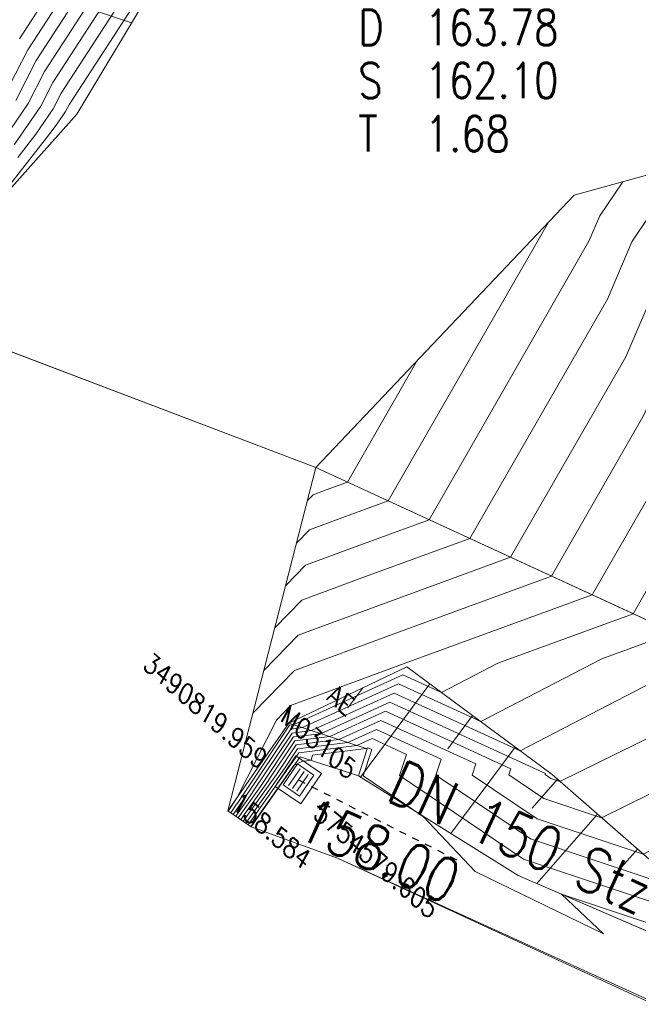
# Model space of a CAD drawing. Header units: metres. Extents: x 3490449 to 3490968, y 5754217 to 5754743.
# Tile 145 of 212: x 3490816 to 3490825, y 5754576 to 5754590. Entities that reach past the tile are written whole.
import ezdxf
from ezdxf.enums import TextEntityAlignment as Align

# ---------------------------------------------------------------- set-up
doc = ezdxf.new("R2010")
doc.units = ezdxf.units.M
doc.header["$LTSCALE"] = 0.25
doc.linetypes.add('Kartierung-07$0$AUSGEZOGEN', pattern=[0])
doc.linetypes.add('Kartierung-07$0$STRICHLINIE', pattern=[19.05, 12.7, -6.35])
for name, color, linetype, lineweight, true_color in [('Kartierung-07$0$$BOESCHUNG', 7, 'Continuous', 18, 0x82563a), ('Kartierung-07$0$$BRUCH', 7, 'Continuous', 18, 0x82563a), ('Kartierung-07$0$$HOEHEN_Haupt', 7, 'Continuous', 18, 0x82563a), ('Kartierung-07$0$$HOEHEN_Mittel', 7, 'Continuous', 18, 0x82563a), ('Kartierung-07$0$$P_INF_FL', 7, 'Kartierung-07$0$AUSGEZOGEN', 18, 0x82563a), ('Kartierung-07$0$$P_INF_H', 7, 'Kartierung-07$0$AUSGEZOGEN', 18, 0x82563a), ('Kartierung-07$0$$P_INF_NR', 7, 'Kartierung-07$0$AUSGEZOGEN', 18, 0x82563a), ('Kartierung-07$0$$P_INF_X', 7, 'Kartierung-07$0$AUSGEZOGEN', 18, 0x82563a), ('Kartierung-07$0$$PKT_AE', 7, 'Continuous', 18, 0x82563a), ('Kartierung-07$0$B_Befestigt', 7, 'Continuous', 18, 0x82563a), ('Kartierung-07$0$B_Boeschung_OK', 7, 'Continuous', 18, 0x82563a), ('Kartierung-07$0$B_Boeschung_UK', 7, 'Continuous', 18, 0x82563a), ('Kartierung-07$0$B_Haus', 7, 'Kartierung-07$0$AUSGEZOGEN', 18, 0x82563a), ('Kartierung-07$0$B_Mauer', 7, 'Kartierung-07$0$AUSGEZOGEN', 18, 0x82563a), ('Kartierung-07$0$B_Zaun', 7, 'Kartierung-07$0$AUSGEZOGEN', 18, 0x82563a), ('Kartierung-07$0$Hilfe_DGM', 7, 'Continuous', 18, 0x82563a), ('Kartierung-07$0$SYM_AE', 7, 'Kartierung-07$0$AUSGEZOGEN', 18, 0x82563a)]:
    doc.layers.add(name, color=color, linetype=linetype, lineweight=lineweight, true_color=true_color)
for name, color, linetype, true_color in [('Kartierung-07$0$B_RW-Leitung_HA_Aus', 7, 'Kartierung-07$0$STRICHLINIE', 0x82563a), ('Kartierung-07$0$B_RW-Leitung_HA_Schrift_Aus', 7, 'Continuous', 0x82563a), ('Kartierung-07$0$B_Schachtschrift_SW_AUS', 7, 'Continuous', 0x82563a)]:
    doc.layers.add(name, color=color, linetype=linetype, true_color=true_color)
doc.styles.add('Kartierung-07$0$STANDARD', font='romans.shx', dxfattribs={"width": 0.8})

# ---------------------------------------------------------------- blocks, each defined once
blk = doc.blocks.new('Kartierung-07$0$B_Schachtbeschriftung')
blk.add_line((0, 0), (8.186, 0))
at = {"style": 'Kartierung-07$0$STANDARD', "width": 0.8}
for s, p in [('D ', (0.75, -0.5)), ('S ', (0.75, -2)), ('T ', (0.75, -3.5))]:
    blk.add_text(s, height=1, dxfattribs=at).set_placement(p, align=Align.TOP_LEFT)
at = {"ltscale": 0.02, "style": 'Kartierung-07$0$STANDARD', "width": 0.8}
for tag, p, height in [('NUMMER', (0.759, 0.479), 1.5), ('DECKEL', (2.627, -1.5), 1), ('SOHLE', (2.625, -2.996), 1), ('TIEFE', (2.628, -4.501), 1)]:
    blk.add_attdef(tag, p, '', height=height, dxfattribs=at)
at = {"ltscale": 0.02, "style": 'Kartierung-07$0$STANDARD', "width": 0.8, "flags": 1}
blk.add_attdef('FOTO', (1.057, -6.131), '', height=1, dxfattribs=at)
blk = doc.blocks.new('Kartierung-07$0$PKT_AE')
at = {"layer": 'Kartierung-07$0$SYM_AE'}
for p, q in [((-0.25, 0.25), (-0.25, -0.25)), ((0.25, 0.25), (-0.25, 0.25)), ((-0.125, 0.2), (-0.125, -0.2)), ((0, 0.2), (0, -0.2)), ((0.125, 0.2), (0.125, -0.2)), ((0.25, -0.25), (0.25, 0.25)), ((-0.25, -0.25), (0.25, -0.25))]:
    blk.add_line(p, q, dxfattribs=at)
at = {"layer": 'Kartierung-07$0$$P_INF_FL', "style": 'Kartierung-07$0$STANDARD'}
blk.add_attdef('CODE', text='', height=0.8, dxfattribs=at).set_placement((0, 1.7), align=Align.CENTER)
at = {"layer": 'Kartierung-07$0$$P_INF_H', "style": 'Kartierung-07$0$STANDARD'}
blk.add_attdef('H', text='', height=0.8, dxfattribs=at).set_placement((0, -1.4), align=Align.CENTER)
at = {"layer": 'Kartierung-07$0$$P_INF_NR', "style": 'Kartierung-07$0$STANDARD'}
blk.add_attdef('NR', text='', height=0.8, dxfattribs=at).set_placement((0, 0.7), align=Align.CENTER)
at = {"layer": 'Kartierung-07$0$$P_INF_X', "style": 'Kartierung-07$0$STANDARD'}
blk.add_attdef('X', text='', height=0.8, dxfattribs=at).set_placement((-0.9, -0.4), align=Align.RIGHT)
blk.add_attdef('Y', (0.7, -0.4), '', height=0.8, dxfattribs=at)

msp = doc.modelspace()

# ---------------------------------------------------------------- linework, layer by layer
at = {"layer": 'Kartierung-07$0$$BOESCHUNG', "ltscale": 0.02}
for p, q in [((3490812.717, 5754591.935, 163.64), (3490817.604, 5754590.296, 161.039)), ((3490821.813, 5754580.963, 159.43), (3490820.834, 5754579.645, 158.587)), ((3490820.869, 5754580.907, -0.106), (3490820.658, 5754580.623, -0.268)), ((3490822.415, 5754580.516, 159.321), (3490822.067, 5754580.047, 159.053)), ((3490823.017, 5754580.069, 159.213), (3490822.111, 5754578.848, 158.606)), ((3490823.615, 5754579.616, 159.106), (3490823.258, 5754579.207, 158.924)), ((3490824.18, 5754579.123, 159.01), (3490823.323, 5754578.142, 158.611)), ((3490824.745, 5754578.629, 158.914), (3490824.486, 5754578.334, 158.793))]:
    msp.add_line(p, q, dxfattribs=at)
at = {"layer": 'Kartierung-07$0$$BRUCH', "ltscale": 0.02}
for p, q in [((3490816.833, 5754589.009), (3490818.868, 5754592.409)), ((3490816.833, 5754589.009), (3490814.362, 5754586.241)), ((3490820.207, 5754584.016), (3490814.362, 5754586.241)), ((3490831.637, 5754578.749), (3490820.207, 5754584.016)), ((3490821.489, 5754581.204), (3490819.823, 5754580.407)), ((3490823.539, 5754579.682), (3490821.489, 5754581.204)), ((3490818.965, 5754579.17), (3490819.823, 5754580.407)), ((3490819.823, 5754580.407), (3490820.931, 5754580.043)), ((3490820.806, 5754579.663), (3490820.931, 5754580.043)), ((3490819.294, 5754578.942), (3490819.982, 5754579.934)), ((3490819.982, 5754579.934), (3490820.806, 5754579.663)), ((3490820.806, 5754579.663), (3490823.061, 5754578.255)), ((3490827.24, 5754576.451), (3490823.539, 5754579.682)), ((3490823.061, 5754578.255), (3490827.24, 5754576.451))]:
    msp.add_line(p, q, dxfattribs=at)
at = {"layer": 'Kartierung-07$0$$HOEHEN_Haupt', "ltscale": 0.02}
for points in [[(3490818.088, 5754592.584), (3490816.258, 5754589.764), (3490815.97, 5754589.199)], [(3490819.145, 5754579.045), (3490819.536, 5754579.599), (3490819.536, 5754579.599), (3490819.537, 5754579.6), (3490819.907, 5754580.156), (3490820.401, 5754580.217), (3490821.187, 5754580.575), (3490822.956, 5754579.763), (3490822.928, 5754579.678), (3490823.425, 5754579.342), (3490824.238, 5754579.072), (3490826.272, 5754580.072), (3490826.988, 5754580.891), (3490827.067, 5754581.426), (3490828.288, 5754584.281), (3490831.851, 5754589.576), (3490832.067, 5754589.966), (3490832.036, 5754590.058)], [(3490827.971, 5754589.002), (3490826.025, 5754586.109), (3490825.102, 5754583.951), (3490824.107, 5754582.219), (3490821.467, 5754581.253), (3490819.849, 5754580.655), (3490819.648, 5754580.448), (3490819.096, 5754579.359), (3490818.976, 5754579.178), (3490818.975, 5754579.178), (3490818.975, 5754579.177), (3490818.968, 5754579.168)], [(3490823.483, 5754587.474), (3490821.227, 5754583.546), (3490820.536, 5754583.294), (3490820.114, 5754583.137), (3490819.935, 5754582.953)]]:
    msp.add_lwpolyline(points, dxfattribs=at)
at = {"layer": 'Kartierung-07$0$$HOEHEN_Mittel', "ltscale": 0.02}
for points in [[(3490817.899, 5754592.626), (3490816.141, 5754589.918), (3490815.794, 5754589.238)], [(3490817.709, 5754592.669), (3490816.024, 5754590.072)], [(3490818.901, 5754592.499), (3490818.855, 5754592.428), (3490818.845, 5754592.414), (3490816.726, 5754589.149), (3490816.673, 5754589.044), (3490816.556, 5754588.873), (3490816.435, 5754588.718), (3490815.95, 5754588.093), (3490815.51, 5754587.527)], [(3490815.643, 5754588.426), (3490816.146, 5754589.16), (3490816.375, 5754589.61), (3490818.277, 5754592.541)], [(3490815.947, 5754588.575), (3490816.321, 5754589.122), (3490816.492, 5754589.457), (3490818.467, 5754592.499)], [(3490815.998, 5754588.398), (3490816.252, 5754588.724), (3490816.497, 5754589.083), (3490816.609, 5754589.303), (3490818.656, 5754592.457)], [(3490819.18, 5754579.021), (3490819.648, 5754579.683), (3490819.649, 5754579.684), (3490819.649, 5754579.684), (3490819.926, 5754580.1), (3490820.529, 5754580.175), (3490821.125, 5754580.446), (3490822.465, 5754579.831), (3490822.414, 5754579.674), (3490823.33, 5754579.057), (3490824.826, 5754578.559), (3490826.462, 5754579.363), (3490827.564, 5754580.626), (3490827.687, 5754581.45), (3490828.741, 5754583.915), (3490831.817, 5754588.488), (3490832.502, 5754589.724), (3490832.407, 5754590.016)], [(3490819.11, 5754579.07), (3490819.424, 5754579.515), (3490819.424, 5754579.515), (3490819.424, 5754579.515), (3490819.889, 5754580.212), (3490820.272, 5754580.259), (3490821.249, 5754580.704), (3490823.446, 5754579.695), (3490823.441, 5754579.681), (3490823.521, 5754579.628), (3490823.651, 5754579.585), (3490826.083, 5754580.78), (3490826.412, 5754581.157), (3490826.448, 5754581.403), (3490827.836, 5754584.647), (3490831.403, 5754589.949)], [(3490819.216, 5754578.996), (3490819.761, 5754579.768), (3490819.761, 5754579.768), (3490819.761, 5754579.768), (3490819.945, 5754580.044), (3490820.658, 5754580.133), (3490821.063, 5754580.317), (3490821.975, 5754579.898), (3490821.9, 5754579.671), (3490823.234, 5754578.772), (3490825.413, 5754578.046), (3490826.651, 5754578.655), (3490828.14, 5754580.36), (3490828.306, 5754581.474), (3490829.194, 5754583.549), (3490831.784, 5754587.4), (3490832.938, 5754589.483), (3490832.777, 5754589.974)], [(3490819.287, 5754578.947), (3490819.896, 5754579.81), (3490820.007, 5754579.867), (3490820.137, 5754579.883), (3490820.16, 5754579.954), (3490820.914, 5754580.048), (3490820.939, 5754580.06), (3490820.995, 5754580.034), (3490820.873, 5754579.663), (3490821.722, 5754579.091), (3490822.456, 5754578.314), (3490824.266, 5754577.433), (3490823.672, 5754577.991), (3490826.588, 5754577.02), (3490827.03, 5754577.237), (3490829.292, 5754579.829), (3490829.544, 5754581.521), (3490830.099, 5754582.818), (3490831.717, 5754585.224), (3490833.81, 5754588.999), (3490833.518, 5754589.89)], [(3490819.873, 5754579.852), (3490819.873, 5754579.852), (3490819.964, 5754579.988), (3490820.786, 5754580.091), (3490821.001, 5754580.189), (3490821.485, 5754579.966), (3490821.387, 5754579.667), (3490823.138, 5754578.486), (3490826, 5754577.533), (3490826.84, 5754577.946), (3490828.716, 5754580.095), (3490828.925, 5754581.497), (3490829.646, 5754583.184), (3490831.751, 5754586.312), (3490833.374, 5754589.241), (3490833.148, 5754589.932)], [(3490819.074, 5754579.094), (3490819.312, 5754579.43), (3490819.312, 5754579.431), (3490819.312, 5754579.431), (3490819.87, 5754580.267), (3490820.144, 5754580.302), (3490821.311, 5754580.833), (3490823.089, 5754580.016), (3490825.703, 5754581.374), (3490825.836, 5754581.422), (3490825.883, 5754581.505), (3490827.383, 5754585.012), (3490830.545, 5754589.712)], [(3490819.039, 5754579.119), (3490819.199, 5754579.346), (3490819.2, 5754579.346), (3490819.2, 5754579.347), (3490819.851, 5754580.323), (3490820.016, 5754580.344), (3490821.373, 5754580.962), (3490822.533, 5754580.429), (3490824.24, 5754581.315), (3490825.259, 5754581.688), (3490825.623, 5754582.32), (3490826.931, 5754585.378), (3490829.687, 5754589.475)], [(3490819.004, 5754579.143), (3490819.087, 5754579.261), (3490819.087, 5754579.262), (3490819.088, 5754579.263), (3490819.832, 5754580.379), (3490819.887, 5754580.386), (3490821.435, 5754581.091), (3490821.978, 5754580.841), (3490822.776, 5754581.256), (3490824.683, 5754581.953), (3490825.362, 5754583.136), (3490826.478, 5754585.744), (3490828.829, 5754589.239)], [(3490827.113, 5754588.765), (3490825.573, 5754586.475), (3490824.842, 5754584.766), (3490823.531, 5754582.484), (3490821.281, 5754581.661), (3490819.902, 5754581.152), (3490819.319, 5754580.551)], [(3490826.255, 5754588.528), (3490825.12, 5754586.841), (3490824.582, 5754585.582), (3490822.955, 5754582.75), (3490821.095, 5754582.069), (3490819.955, 5754581.648), (3490819.473, 5754581.152)], [(3490825.397, 5754588.291), (3490824.668, 5754587.207), (3490824.321, 5754586.397), (3490822.379, 5754583.015), (3490820.908, 5754582.477), (3490820.008, 5754582.144), (3490819.627, 5754581.752)], [(3490824.539, 5754588.054), (3490824.215, 5754587.572), (3490824.061, 5754587.213), (3490821.803, 5754583.281), (3490820.722, 5754582.885), (3490820.061, 5754582.641), (3490819.781, 5754582.353)], [(3490821.632, 5754585.52), (3490820.651, 5754583.812), (3490820.35, 5754583.702), (3490820.166, 5754583.634), (3490820.089, 5754583.554)], [(3490819.251, 5754578.972), (3490819.873, 5754579.852)]]:
    msp.add_lwpolyline(points, dxfattribs=at)
at = {"layer": 'Kartierung-07$0$B_Befestigt', "ltscale": 0.02}
msp.add_lwpolyline([(3490819.631, 5754579.514), (3490819.994, 5754579.266), (3490820.287, 5754579.696), (3490819.924, 5754579.944)], close=True, dxfattribs=at)
at = {"layer": 'Kartierung-07$0$B_Boeschung_OK', "ltscale": 0.02, "elevation": 158.579}
msp.add_lwpolyline([(3490827.24, 5754576.451), (3490823.539, 5754579.682), (3490821.489, 5754581.204), (3490819.823, 5754580.407)], dxfattribs=at)
at = {"layer": 'Kartierung-07$0$B_Boeschung_UK', "ltscale": 0.02}
msp.add_line((3490816.833, 5754589.009, 161.009), (3490818.868, 5754592.409, 161.009), dxfattribs=at)
for points, elevation in [([(3490816.833, 5754589.009), (3490814.362, 5754586.241)], 161.009), ([(3490820.806, 5754579.663), (3490823.061, 5754578.255), (3490827.24, 5754576.451)], 158.579)]:
    msp.add_lwpolyline(points, dxfattribs=dict(at, elevation=elevation))
at = {"layer": 'Kartierung-07$0$B_Haus', "ltscale": 0.02, "elevation": 158.539}
msp.add_lwpolyline([(3490820.512, 5754578.502), (3490830.824, 5754573.734), (3490829.408, 5754570.645)], dxfattribs=at)
at = {"layer": 'Kartierung-07$0$B_Mauer', "ltscale": 0.02}
msp.add_lwpolyline([(3490818.965, 5754579.17), (3490819.823, 5754580.407), (3490820.931, 5754580.043)], dxfattribs=at)
for points, elevation in [([(3490820.806, 5754579.663), (3490820.931, 5754580.043)], 158.587), ([(3490819.294, 5754578.942), (3490819.982, 5754579.934), (3490820.806, 5754579.663)], 158.579)]:
    msp.add_lwpolyline(points, dxfattribs=dict(at, elevation=elevation))
at = {"layer": 'Kartierung-07$0$B_RW-Leitung_HA_Aus', "ltscale": 0.01, "elevation": 158.584}
msp.add_lwpolyline([(3490819.959, 5754579.605), (3490822.233, 5754578.457)], dxfattribs=at)
at = {"layer": 'Kartierung-07$0$B_Zaun', "ltscale": 0.02}
msp.add_lwpolyline([(3490845.002, 5754572.212), (3490842.745, 5754573.332), (3490836.813, 5754576.316), (3490831.637, 5754578.749), (3490820.207, 5754584.016), (3490814.362, 5754586.241), (3490811.377, 5754587.893)], dxfattribs=at)
at = {"layer": 'Kartierung-07$0$Hilfe_DGM', "ltscale": 0.02}
for points in [[(3490820.524, 5754607.572), (3490817.332, 5754600.292), (3490817.424, 5754600.252), (3490821.337, 5754598.561), (3490820.565, 5754597.014), (3490818.868, 5754592.409), (3490816.833, 5754589.009), (3490814.362, 5754586.241), (3490814.297, 5754581.695), (3490813.494, 5754579.049), (3490813.267, 5754577.502), (3490812.523, 5754575.018), (3490810.952, 5754572.038), (3490810.107, 5754570.828), (3490810.346, 5754570.227), (3490809.625, 5754569.136), (3490808.776, 5754569.341), (3490807.57, 5754568.117), (3490807.143, 5754567.028), (3490807.417, 5754566.11), (3490807.719, 5754562.597)], [(3490829.357, 5754539.435), (3490829.88, 5754545.025), (3490833.618, 5754543.362), (3490836.479, 5754548.133), (3490839.982, 5754557.407), (3490840.517, 5754558.474), (3490838.946, 5754564.665), (3490833.326, 5754566.454), (3490833.326, 5754566.454), (3490830.824, 5754573.734), (3490827.121, 5754575.486), (3490820.512, 5754578.502), (3490819.294, 5754578.942), (3490818.965, 5754579.17), (3490820.207, 5754584.016), (3490823.853, 5754587.865), (3490831.866, 5754590.077), (3490836.826, 5754589.515), (3490844.07, 5754585.737)]]:
    msp.add_lwpolyline(points, dxfattribs=at)

# ---------------------------------------------------------------- block references
at = {"layer": 'Kartierung-07$0$$PKT_AE'}
ref = msp.add_blockref('Kartierung-07$0$PKT_AE', (3490819.959, 5754579.605, 158.584), dxfattribs=dict(at, xscale=0.56, yscale=0.7199999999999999, zscale=0.6, rotation=325.6910683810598))
ref.add_attrib('Y', '5754579.605', (3490820.157, 5754579.083, 158.584), dxfattribs={"layer": 'Kartierung-07$0$$P_INF_X', "height": 0.26209, "rotation": 318.738, "style": 'Kartierung-07$0$STANDARD', "oblique": 346.6947, "width": 0.939153})
ref.add_attrib('X', '3490819.959', dxfattribs={"layer": 'Kartierung-07$0$$P_INF_X', "height": 0.26209, "rotation": 318.738, "style": 'Kartierung-07$0$STANDARD', "oblique": 346.6947, "width": 0.939153}).set_placement((3490819.416, 5754579.732, 158.584), align=Align.RIGHT)
ref.add_attrib('H', '158.584', dxfattribs={"layer": 'Kartierung-07$0$$P_INF_H', "height": 0.2621, "rotation": 318.738, "style": 'Kartierung-07$0$STANDARD', "oblique": 346.6947, "width": 0.939153}).set_placement((3490819.517, 5754578.772, 158.584), align=Align.CENTER)
ref.add_attrib('CODE', 'AE', dxfattribs={"layer": 'Kartierung-07$0$$P_INF_FL', "height": 0.2621, "rotation": 318.738, "style": 'Kartierung-07$0$STANDARD', "oblique": 346.6947, "width": 0.939153}).set_placement((3490820.496, 5754580.616, 158.584), align=Align.CENTER)
ref.add_attrib('NR', 'M03105', dxfattribs={"layer": 'Kartierung-07$0$$P_INF_NR', "height": 0.2621, "rotation": 318.738, "style": 'Kartierung-07$0$STANDARD', "oblique": 346.6947, "width": 0.939153}).set_placement((3490820.18, 5754580.021, 158.584), align=Align.CENTER)
at = {"layer": 'Kartierung-07$0$B_Schachtschrift_SW_AUS', "ltscale": 0.02, "xscale": 0.5, "yscale": 0.5, "zscale": 0.5}
msp.add_blockref('Kartierung-07$0$B_Schachtbeschriftung', (3490820.43, 5754590.733, 163.777), dxfattribs=at).add_auto_attribs({'NUMMER': '90542064', 'DECKEL': '163.78', 'SOHLE': '162.10', 'TIEFE': '1.68'})

# ---------------------------------------------------------------- texts
at = {"layer": 'Kartierung-07$0$B_RW-Leitung_HA_Schrift_Aus', "ltscale": 0.02, "style": 'Kartierung-07$0$STANDARD', "width": 0.8}
for s, p in [('DN 150 Stz', (3490821.177, 5754579.334)), ('158.00', (3490819.902, 5754578.816))]:
    msp.add_text(s, height=0.625, rotation=335.388, dxfattribs=at).set_placement(p)

doc.saveas('drawing.dxf')
